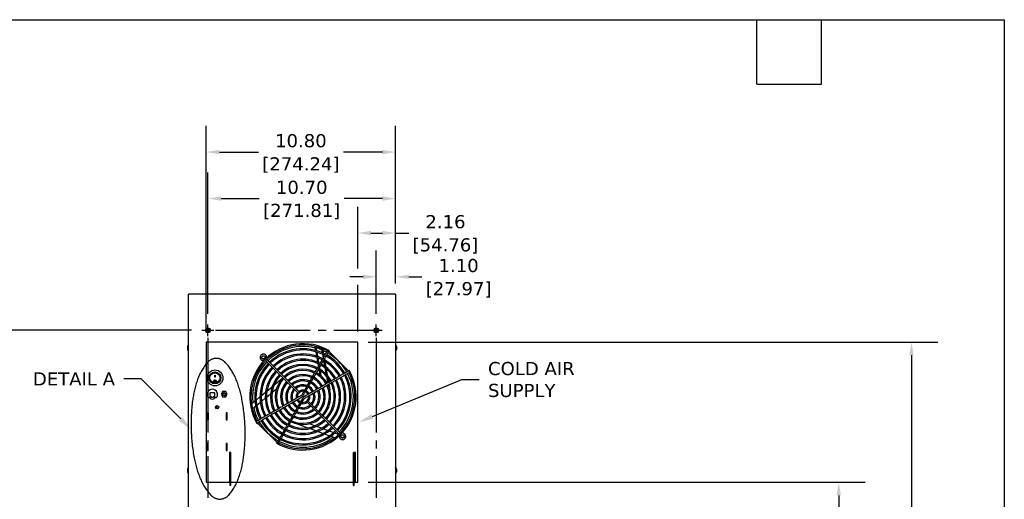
# Model space of a CAD drawing. Header units: inches. Extents: x -1 to 128, y 3 to 101.
# Tile 18 of 18: x 71 to 128, y 74 to 101. Entities that reach past the tile are written whole.
import ezdxf
from ezdxf import colors
from ezdxf.entities.mleader import LeaderData, LeaderLine
from ezdxf.math import Vec2, Vec3

# ---------------------------------------------------------------- set-up
doc = ezdxf.new("R2010")
doc.units = ezdxf.units.IN
doc.header["$LTSCALE"] = 12
doc.header["$MEASUREMENT"] = 0
doc.header["$PDSIZE"] = -1
for name, pattern in [('PHANTOM2', [1.25, 0.625, -0.125, 0.125, -0.125, 0.125, -0.125]), ('SLD-Center', [0.75, 0.6, -0.05, 0.05, -0.05]), ('SLD-Solid', [0])]:
    doc.linetypes.add(name, pattern=pattern)
doc.layers.add('CENTER', color=40, linetype='SLD-Center')
doc.layers.add('PHANTOM', color=130, linetype='PHANTOM2')
doc.layers.add('DIMENSIONS', color=140, linetype='SLD-Solid', lineweight=25)
doc.layers.add('TEXT', color=140, linetype='SLD-Solid', lineweight=25)
doc.styles.get("Standard").update_dxf_attribs({"font": 'verdana.ttf'})
doc.dimstyles.get("Standard").update_dxf_attribs({"dimtxt": 0.18, "dimasz": 0.18, "dimexe": 0.18, "dimexo": 0.0625, "dimgap": 0.09, "dimtad": 0, "dimtih": 1, "dimtoh": 1, "dimdec": 4, "dimzin": 0, "dimdsep": 46, "dimtxsty": 'Standard', "dimcen": 0.09, "dimadec": 0, "dimazin": 0, "dimtfac": 1, "dimtdec": 4, "dimtofl": 0, "dimtmove": 0, "dimatfit": 3, "dimfxl": 0, "dimtolj": 1, "dimtzin": 0, "dimarcsym": 0})

# ---------------------------------------------------------------- blocks, each defined once
blk = doc.blocks.new('*D105')
at = {"layer": 'Defpoints', "color": 0}
for p in [(65.623, 83.465), (81.791, 83.465), (81.031, 47.823)]:
    blk.add_point(p, dxfattribs=at)
at = {"layer": 'DIMENSIONS', "color": 0, "lineweight": -2}
for p, q in [((81.191, 83.465), (64.123, 83.465)), ((65.623, 82.715), (65.623, 67.025)), ((65.623, 48.573), (65.623, 64.262)), ((80.431, 47.823), (64.123, 47.823))]:
    blk.add_line(p, q, dxfattribs=at)
at = {"layer": 'DIMENSIONS', "color": 0}
for points in [[(65.498, 82.715), (65.748, 82.715), (65.623, 83.465)], [(65.498, 48.573), (65.748, 48.573), (65.623, 47.823)]]:
    blk.add_solid(points, dxfattribs=at)
at = {"layer": 'DIMENSIONS', "color": 0, "char_height": 0.75, "attachment_point": 5}
for s, insert in [('\\A1;35.64', (65.623, 66.284)), ('\\A1;[905.31]', (65.623, 64.903))]:
    blk.add_mtext(s, dxfattribs=dict(at, insert=insert))
blk = doc.blocks.new('*D114')
at = {"layer": 'Defpoints', "color": 0}
for p in [(90.675, 74.79), (118.108, 74.79), (92.831, 47.823)]:
    blk.add_point(p, dxfattribs=at)
at = {"layer": 'DIMENSIONS', "color": 0, "lineweight": -2}
for p, q in [((91.275, 74.79), (119.608, 74.79)), ((118.108, 74.04), (118.108, 62.687)), ((118.108, 48.573), (118.108, 59.925)), ((93.431, 47.823), (119.608, 47.823))]:
    blk.add_line(p, q, dxfattribs=at)
at = {"layer": 'DIMENSIONS', "color": 0}
for points in [[(117.983, 74.04), (118.233, 74.04), (118.108, 74.79)], [(117.983, 48.573), (118.233, 48.573), (118.108, 47.823)]]:
    blk.add_solid(points, dxfattribs=at)
at = {"layer": 'DIMENSIONS', "color": 0, "char_height": 0.75, "attachment_point": 5}
for s, insert in [('\\A1;26.97', (118.108, 61.947)), ('\\A1;[684.96]', (118.108, 60.565))]:
    blk.add_mtext(s, dxfattribs=dict(at, insert=insert))
blk = doc.blocks.new('*D113')
at = {"layer": 'Defpoints', "color": 0}
for p in [(90.675, 82.79), (122.251, 82.79), (92.831, 47.823)]:
    blk.add_point(p, dxfattribs=at)
at = {"layer": 'DIMENSIONS', "color": 0, "lineweight": -2}
for p, q in [((91.275, 82.79), (123.751, 82.79)), ((122.251, 82.04), (122.251, 66.687)), ((122.251, 48.573), (122.251, 63.925)), ((93.431, 47.823), (123.751, 47.823))]:
    blk.add_line(p, q, dxfattribs=at)
at = {"layer": 'DIMENSIONS', "color": 0}
for points in [[(122.126, 82.04), (122.376, 82.04), (122.251, 82.79)], [(122.126, 48.573), (122.376, 48.573), (122.251, 47.823)]]:
    blk.add_solid(points, dxfattribs=at)
at = {"layer": 'DIMENSIONS', "color": 0, "char_height": 0.75, "attachment_point": 5}
for s, insert in [('\\A1;34.97', (122.251, 65.947)), ('\\A1;[888.16]', (122.251, 64.565))]:
    blk.add_mtext(s, dxfattribs=dict(at, insert=insert))
blk = doc.blocks.new('*D112')
at = {"layer": 'Defpoints', "color": 0}
for p in [(92.831, 86.517), (92.831, 85.534), (91.73, 83.803)]:
    blk.add_point(p, dxfattribs=at)
at = {"layer": 'DIMENSIONS', "color": 0, "lineweight": -2}
for p, q in [((91.73, 84.403), (91.73, 88.017)), ((92.831, 86.134), (92.831, 88.017)), ((90.98, 86.517), (90.23, 86.517)), ((93.581, 86.517), (94.331, 86.517))]:
    blk.add_line(p, q, dxfattribs=at)
at = {"layer": 'DIMENSIONS', "color": 0}
for points in [[(90.98, 86.642), (90.98, 86.392), (91.73, 86.517)], [(93.581, 86.642), (93.581, 86.392), (92.831, 86.517)]]:
    blk.add_solid(points, dxfattribs=at)
at = {"layer": 'DIMENSIONS', "color": 0, "char_height": 0.75, "attachment_point": 5}
for s, insert in [('\\A1;1.10', (96.428, 87.157)), ('\\A1;[27.97]', (96.428, 85.777))]:
    blk.add_mtext(s, dxfattribs=dict(at, insert=insert))
blk = doc.blocks.new('*D111')
at = {"layer": 'Defpoints', "color": 0}
for p in [(92.831, 89.017), (92.831, 85.534), (90.675, 82.79)]:
    blk.add_point(p, dxfattribs=at)
at = {"layer": 'DIMENSIONS', "color": 0, "lineweight": -2}
for p, q in [((90.675, 86.988), (90.675, 90.517)), ((92.831, 86.134), (92.831, 90.517)), ((91.425, 89.017), (92.081, 89.017)), ((92.831, 89.017), (93.581, 89.017)), ((90.675, 83.39), (90.675, 86.052))]:
    blk.add_line(p, q, dxfattribs=at)
at = {"layer": 'DIMENSIONS', "color": 0}
for points in [[(91.425, 89.142), (91.425, 88.892), (90.675, 89.017)], [(92.081, 89.142), (92.081, 88.892), (92.831, 89.017)]]:
    blk.add_solid(points, dxfattribs=at)
at = {"layer": 'DIMENSIONS', "color": 0, "char_height": 0.75, "attachment_point": 5}
for s, insert in [('\\A1;2.16', (95.678, 89.658)), ('\\A1;[54.76]', (95.678, 88.277))]:
    blk.add_mtext(s, dxfattribs=dict(at, insert=insert))
blk = doc.blocks.new('*D110')
at = {"layer": 'Defpoints', "color": 0}
for p in [(82.13, 90.982), (92.831, 85.534), (82.13, 83.803)]:
    blk.add_point(p, dxfattribs=at)
at = {"layer": 'DIMENSIONS', "color": 0, "lineweight": -2}
for p, q in [((82.13, 84.403), (82.13, 92.482)), ((92.831, 86.134), (92.831, 92.482)), ((82.88, 90.982), (85.055, 90.982)), ((92.081, 90.982), (89.906, 90.982))]:
    blk.add_line(p, q, dxfattribs=at)
at = {"layer": 'DIMENSIONS', "color": 0}
for points in [[(82.88, 91.107), (82.88, 90.857), (82.13, 90.982)], [(92.081, 91.107), (92.081, 90.857), (92.831, 90.982)]]:
    blk.add_solid(points, dxfattribs=at)
at = {"layer": 'DIMENSIONS', "color": 0, "char_height": 0.75, "attachment_point": 5}
for s, insert in [('\\A1;10.70', (87.48, 91.622)), ('\\A1;[271.81]', (87.48, 90.242))]:
    blk.add_mtext(s, dxfattribs=dict(at, insert=insert))
blk = doc.blocks.new('*D109')
at = {"layer": 'Defpoints', "color": 0}
for p in [(82.034, 93.639), (92.831, 85.534), (82.034, 82.79)]:
    blk.add_point(p, dxfattribs=at)
at = {"layer": 'DIMENSIONS', "color": 0, "lineweight": -2}
for p, q in [((82.034, 83.39), (82.034, 95.139)), ((92.831, 86.134), (92.831, 95.139)), ((82.784, 93.639), (85.007, 93.639)), ((92.081, 93.639), (89.858, 93.639))]:
    blk.add_line(p, q, dxfattribs=at)
at = {"layer": 'DIMENSIONS', "color": 0}
for points in [[(82.784, 93.764), (82.784, 93.514), (82.034, 93.639)], [(92.081, 93.764), (92.081, 93.514), (92.831, 93.639)]]:
    blk.add_solid(points, dxfattribs=at)
at = {"layer": 'DIMENSIONS', "color": 0, "char_height": 0.75, "attachment_point": 5}
for s, insert in [('\\A1;10.80', (87.432, 94.281)), ('\\A1;[274.24]', (87.432, 92.898))]:
    blk.add_mtext(s, dxfattribs=dict(at, insert=insert))

msp = doc.modelspace()

# ---------------------------------------------------------------- linework, layer by layer
for p, q in [((92.83094, 85.53354), (81.03094, 85.53404)), ((81.03094, 47.82254), (81.03094, 85.53354)), ((92.83094, 85.53354), (92.83094, 47.82254)), ((82.03963, 83.42164), (82.03963, 83.50743)), ((82.03396, 82.78954), (82.03396, 74.78954)), ((90.67496, 82.78954), (82.03396, 82.78954)), ((88.22605, 82.54937), (88.26657, 82.31953)), ((90.67496, 74.78954), (90.67496, 82.78954)), ((80.96077, 82.52235), (80.96088, 82.52235)), ((88.28042, 82.24099), (88.3249, 81.98875)), ((88.28454, 82.53504), (88.32547, 82.30292)), ((88.33947, 82.22351), (88.38452, 81.96801)), ((88.60425, 82.43362), (88.64795, 82.18583)), ((88.66303, 82.10026), (88.7012, 81.88379)), ((88.66439, 82.40997), (88.70874, 82.15848)), ((88.72409, 82.07143), (88.74408, 81.95805)), ((89.04058, 82.2916), (88.96264, 82.3366)), ((89.02794, 82.23262), (89.06393, 82.29496)), ((89.04295, 82.25862), (90.14404, 81.15753)), ((89.12171, 82.17986), (89.07295, 82.10184)), ((85.30329, 81.82485), (85.31113, 81.73519)), ((85.42655, 81.72431), (87.28833, 79.86253)), ((87.35197, 79.92617), (85.48731, 81.79083)), ((88.33918, 81.90775), (88.38541, 81.64558)), ((88.39902, 81.88579), (88.44609, 81.61888)), ((88.4004, 81.56054), (88.42712, 81.40905)), ((88.46141, 81.53198), (88.46999, 81.48331)), ((88.72831, 81.73006), (88.78181, 81.42665)), ((88.76839, 81.82016), (88.7743, 81.78668)), ((88.79079, 81.69314), (88.84601, 81.37998)), ((82.51965, 80.78339), (82.51965, 80.90858)), ((82.51965, 80.90858), (82.54465, 80.90858)), ((82.54465, 80.90858), (82.54465, 80.78339)), ((88.46488, 81.1949), (88.51399, 80.91635)), ((88.4943, 81.34542), (88.51091, 81.25123)), ((88.52779, 81.15549), (88.57933, 80.8632)), ((88.79979, 81.32466), (88.86115, 80.97672)), ((88.86475, 81.2737), (88.9299, 80.90421)), ((89.98726, 81.18753), (90.06528, 81.23629)), ((90.18038, 81.17851), (90.11803, 81.14251)), ((90.22202, 81.07722), (90.17702, 81.15516)), ((82.48915, 80.5731), (82.48915, 80.57202)), ((82.54465, 80.78652), (82.51965, 80.78652)), ((82.54465, 80.78339), (82.51965, 80.78339)), ((82.57515, 80.57202), (82.57515, 80.5731)), ((85.89675, 80.33236), (86.39794, 80.75291)), ((88.88391, 80.84761), (88.95417, 80.44915)), ((88.95491, 80.76235), (89.00497, 80.47848)), ((89.0216, 80.38415), (89.07689, 80.07061)), ((82.10841, 79.71971), (82.10841, 79.90227)), ((82.24341, 79.87227), (82.24341, 79.64327)), ((82.49141, 79.90227), (82.27341, 79.90227)), ((82.52141, 79.64327), (82.52141, 79.87227)), ((82.65641, 79.90227), (82.65641, 79.71971)), ((82.96681, 79.96613), (82.87848, 79.81313)), ((82.87848, 79.81313), (82.96681, 79.66013)), ((83.14348, 79.96613), (82.96681, 79.96613)), ((83.23181, 79.81313), (83.14348, 79.96613)), ((83.14348, 79.66013), (83.23181, 79.81313)), ((85.17272, 79.72483), (85.41631, 79.92923)), ((85.47201, 79.64961), (85.70366, 79.84399)), ((85.49899, 79.9986), (85.7864, 80.23977)), ((85.78415, 79.91152), (86.03854, 80.12498)), ((87.35197, 79.92617), (87.28833, 79.86253)), ((82.14545, 79.63096), (82.11105, 79.70739)), ((82.24341, 79.61327), (82.17281, 79.61327)), ((82.24341, 79.64327), (82.24341, 79.61327)), ((82.24991, 79.70227), (82.27991, 79.70227)), ((82.24991, 79.59598), (82.24991, 79.70227)), ((82.27991, 79.70227), (82.28991, 79.70227)), ((82.28991, 79.70227), (82.28991, 79.69427)), ((82.32991, 79.65427), (82.43491, 79.65427)), ((82.47491, 79.70227), (82.48491, 79.70227)), ((82.47491, 79.69427), (82.47491, 79.70227)), ((82.48491, 79.70227), (82.51491, 79.70227)), ((82.51491, 79.70227), (82.51491, 79.59598)), ((82.52141, 79.61327), (82.52141, 79.64327)), ((82.59201, 79.61327), (82.52141, 79.61327)), ((82.65377, 79.70739), (82.61937, 79.63096)), ((82.96681, 79.66013), (83.14348, 79.66013)), ((84.62891, 79.26852), (84.81075, 79.4211)), ((84.87847, 79.47792), (85.09996, 79.66377)), ((84.91565, 79.18277), (85.11972, 79.354)), ((85.18569, 79.40936), (85.40124, 79.59023)), ((87.74795, 79.40291), (87.81159, 79.46655)), ((87.74795, 79.40291), (89.60953, 77.54133)), ((89.67255, 77.60559), (87.81159, 79.46655)), ((82.06553, 78.35104), (82.06553, 78.75104)), ((82.06553, 78.75104), (82.13553, 78.75104)), ((82.13553, 78.75104), (82.13553, 78.35104)), ((82.58591, 79.11451), (82.58591, 79.02678)), ((82.61894, 79.02897), (82.58591, 79.02897)), ((82.60763, 79.13591), (82.60763, 79.07597)), ((82.64086, 79.02897), (82.61894, 79.02897)), ((82.71657, 79.02897), (82.64086, 79.02897)), ((82.67963, 78.99817), (82.67963, 79.02897)), ((83.16553, 78.75104), (83.16553, 78.35104)), ((83.23553, 78.75104), (83.16553, 78.75104)), ((83.16553, 78.71697), (83.23553, 78.71697)), ((83.23553, 78.35104), (83.23553, 78.75104)), ((84.68131, 78.98614), (84.85246, 79.12975)), ((82.13553, 78.35104), (82.06553, 78.35104)), ((83.23553, 78.37897), (83.16553, 78.37897)), ((83.16553, 78.35104), (83.23553, 78.35104)), ((84.92289, 78.17391), (84.87789, 78.25186)), ((84.91954, 78.15057), (84.98189, 78.18657)), ((84.95587, 78.17155), (86.05697, 77.07045)), ((85.11265, 78.14154), (85.03463, 78.09279)), ((87.79821, 77.89891), (87.13816, 78.13915)), ((88.21897, 78.01181), (87.90691, 78.12539)), ((88.28614, 77.72131), (87.93358, 77.84964)), ((88.60186, 77.87245), (88.3177, 77.97587)), ((88.68636, 77.57565), (88.38755, 77.6844)), ((88.95308, 77.74461), (88.68867, 77.84085)), ((89.04732, 77.44427), (88.77562, 77.54316)), ((89.28434, 77.62405), (89.03401, 77.71516)), ((89.57179, 77.51942), (89.36185, 77.59583)), ((82.06553, 77.00104), (82.06553, 76.60104)), ((82.13553, 77.00104), (82.06553, 77.00104)), ((82.13553, 76.95153), (82.08602, 77.00104)), ((82.13553, 76.60104), (82.13553, 77.00104)), ((83.16553, 77.00104), (83.16553, 76.60104)), ((83.23553, 77.00104), (83.16553, 77.00104)), ((83.16553, 76.98329), (83.23553, 76.98562)), ((83.23553, 76.60104), (83.23553, 77.00104)), ((85.97821, 77.14921), (86.02696, 77.22723)), ((86.07199, 77.09647), (86.03599, 77.03412)), ((86.13728, 76.99247), (86.05933, 77.03747)), ((89.35344, 77.33285), (89.13038, 77.41404)), ((89.62061, 77.42572), (89.71027, 77.41787)), ((82.06553, 76.60104), (82.13553, 76.60104)), ((83.16553, 76.60104), (83.23553, 76.60104)), ((83.44614, 76.49113), (83.35214, 76.49113)), ((83.35214, 76.49113), (83.35214, 74.78954)), ((83.39263, 76.49113), (83.39263, 76.48113)), ((83.43015, 76.48113), (83.39263, 76.48113)), ((83.39263, 76.23113), (83.39263, 76.48113)), ((83.43015, 76.49113), (83.43015, 76.48113)), ((83.43015, 76.23113), (83.43015, 76.48113)), ((83.44614, 74.78954), (83.44614, 76.49113)), ((90.55346, 76.49093), (90.42846, 76.49093)), ((90.42846, 76.49093), (90.42846, 74.78954)), ((90.43846, 76.48048), (90.47598, 76.48048)), ((90.43846, 76.22622), (90.43846, 76.48048)), ((90.47598, 76.22622), (90.47598, 76.48048)), ((90.50698, 76.48048), (90.47598, 76.48048)), ((90.55346, 76.48048), (90.50698, 76.48048)), ((90.55346, 74.78954), (90.55346, 76.49093)), ((83.35214, 76.0061), (83.36996, 75.99582)), ((83.36996, 75.99582), (83.36996, 75.24526)), ((83.43015, 76.23113), (83.39263, 76.23113)), ((83.39263, 74.70147), (83.39263, 76.23113)), ((83.43015, 74.70147), (83.43015, 76.23113)), ((90.43846, 74.70134), (90.43846, 76.22622)), ((90.43846, 76.22622), (90.47598, 76.22622)), ((90.47598, 74.70134), (90.47598, 76.22622)), ((80.96077, 75.52235), (80.96088, 75.52235)), ((83.36996, 75.49511), (83.39263, 75.49511)), ((83.39263, 75.37011), (83.36996, 75.37011)), ((82.03396, 74.78954), (83.39263, 74.78954)), ((83.36996, 75.24526), (83.35214, 75.23497)), ((83.36144, 74.79442), (83.36144, 74.78954)), ((83.39263, 74.79442), (83.36144, 74.79442)), ((83.43015, 74.70147), (83.39263, 74.70147)), ((83.39263, 74.60147), (83.39263, 74.70147)), ((83.43015, 74.78954), (90.43846, 74.78954)), ((83.43015, 74.60147), (83.43015, 74.70147)), ((90.43846, 74.60134), (90.43846, 74.70134)), ((90.43846, 74.70134), (90.47598, 74.70134)), ((90.47598, 74.78954), (90.67496, 74.78954)), ((90.47598, 74.60134), (90.47598, 74.70134)), ((83.43015, 74.60147), (83.39263, 74.60147)), ((90.43846, 74.60134), (90.47598, 74.60134))]:
    msp.add_line(p, q)
for centre, radius in [((82.12996, 83.46454), 0.1385), ((82.12996, 83.46454), 0.1), ((91.72996, 83.46454), 0.1385), ((91.72996, 83.46454), 0.1), ((85.29501, 81.91949), 0.091), ((82.53215, 80.74613), 0.453), ((82.53215, 80.74613), 0.3385), ((82.53215, 80.74613), 0.29), ((82.53212, 80.57158), 0.06729), ((82.53213, 80.57184), 0.04312), ((83.05515, 79.81313), 0.095), ((83.05515, 79.81313), 0.06945), ((82.65053, 79.07065), 0.095), ((82.65053, 79.07065), 0.0781), ((89.8049, 77.40959), 0.091)]:
    msp.add_circle(centre, radius)
for centre, radius, start, end in [((81.25844, 82.46454), 0.30313, 138.634962, 169.008884), ((87.54996, 79.66454), 3.035, 60.076609, 209.923534), ((87.54996, 79.66454), 2.963, 62.179819, 207.816897), ((92.60083, 82.46454), 0.30313, 15.250844, 40.613082), ((81.03699, 82.47964), 0.07958, 173.371063, 183.771496), ((81.01086, 82.42576), 0.05225, 178.872036, 190.760183), ((81.25844, 82.46454), 0.30313, 194.913727, 221.365038), ((87.54996, 79.66454), 2.87402, 76.048099, 134.103241), ((87.54996, 79.66454), 2.75, 62.352494, 134.062755), ((87.54996, 79.66454), 2.678, 62.410327, 134.034007), ((87.54996, 79.66454), 2.45, 62.641461, 133.944597), ((87.54996, 79.66454), 2.378, 62.721185, 133.915141), ((87.54996, 79.66454), 2.8979, 69.29419, 74.200113), ((87.54996, 79.66454), 2.87402, 62.248949, 66.787182), ((87.54996, 79.66454), 2.678, 29.51566, 60.483322), ((87.54996, 79.66454), 2.75, 29.528681, 60.473236), ((87.54996, 79.66454), 2.87402, 58, 60.452916), ((87.54996, 79.66454), 2.963, 60.078391, 60.438447), ((87.54996, 79.66454), 2.97402, 58.651302, 60.078389), ((87.54996, 79.66454), 2.87402, 32, 58), ((92.60083, 82.46454), 0.30313, 319.386918, 348.695297), ((92.84841, 82.50331), 0.05225, 358.872036, 10.760183), ((92.82229, 82.44944), 0.07958, 353.371063, 3.771496), ((87.54996, 79.66454), 2.87402, 135.89881, 186.787182), ((87.54996, 79.66454), 2.75, 135.93934, 207.649614), ((87.54996, 79.66454), 2.678, 135.9621, 207.584006), ((85.29501, 81.91949), 0.1015, 274.70396, 326.563776), ((87.54996, 79.66454), 2.15, 63.009953, 133.796063), ((87.54996, 79.66454), 2.078, 63.112463, 133.760025), ((87.54996, 79.66454), 1.855, 63.486231, 133.610203), ((87.54996, 79.66454), 1.783, 63.628896, 133.548547), ((87.54996, 79.66454), 2.078, 29.373453, 60.627218), ((87.54996, 79.66454), 2.15, 29.39489, 60.601194), ((87.54996, 79.66454), 2.378, 29.454405, 60.544137), ((87.54996, 79.66454), 2.45, 29.468054, 60.529339), ((87.54996, 79.66454), 2.45, 136.051619, 207.365052), ((87.54996, 79.66454), 2.378, 136.085298, 207.278463), ((87.54996, 79.66454), 2.15, 136.202397, 206.98873), ((87.54996, 79.66454), 2.078, 136.24564, 206.886045), ((87.54996, 79.66454), 1.855, 136.39638, 206.514863), ((87.54996, 79.66454), 1.783, 136.452505, 206.374135), ((87.54996, 79.66454), 3.035, 240.076373, 29.923222), ((87.54996, 79.66454), 2.963, 242.178936, 27.817919), ((87.54996, 79.66454), 1.58, 64.087353, 133.36835), ((87.54996, 79.66454), 1.508, 64.294753, 133.280951), ((87.54996, 79.66454), 1.275, 65.071596, 132.976755), ((87.54996, 79.66454), 1.203, 65.397067, 132.843256), ((87.54996, 79.66454), 1.508, 29.141978, 60.866105), ((87.54996, 79.66454), 1.58, 29.175646, 60.819668), ((87.54996, 79.66454), 1.783, 29.27435, 60.724606), ((87.54996, 79.66454), 1.855, 29.298557, 60.696608), ((87.54996, 79.66454), 2.87402, 315.897237, 27.749717), ((87.54996, 79.66454), 2.678, 0, 27.588781), ((87.54996, 79.66454), 2.75, 0, 27.652285), ((87.54996, 79.66454), 2.87402, 29.549185, 32), ((87.54996, 79.66454), 2.97402, 29.919942, 31.348698), ((87.54996, 79.66454), 2.963, 29.563971, 29.919946), ((82.53212, 80.57291), 0.04332, 0.243367, 179.765376), ((87.54996, 79.66454), 1.58, 136.636421, 205.898711), ((87.54996, 79.66454), 1.508, 136.710229, 205.716648), ((87.54996, 79.66454), 1.275, 137.027336, 204.930496), ((87.54996, 79.66454), 1.203, 137.144192, 204.622208), ((87.54996, 79.66454), 0.98, 137.641295, 203.400789), ((87.54996, 79.66454), 0.98, 66.615916, 132.368139), ((87.54996, 79.66454), 0.908, 67.167083, 132.136287), ((87.54996, 79.66454), 0.69, 69.446829, 131.246812), ((87.54996, 79.66454), 0.908, 28.565641, 61.43509), ((87.54996, 79.66454), 0.98, 28.681232, 61.335587), ((87.54996, 79.66454), 1.203, 28.926349, 61.08288), ((87.54996, 79.66454), 1.275, 28.986475, 61.020706), ((87.54996, 79.66454), 1.508, 0, 25.699872), ((87.54996, 79.66454), 1.58, 0, 25.956283), ((87.54996, 79.66454), 1.783, 0, 26.378013), ((87.54996, 79.66454), 1.855, 0, 26.50782), ((87.54996, 79.66454), 2.078, 0, 26.888939), ((87.54996, 79.66454), 2.15, 0, 26.988659), ((87.54996, 79.66454), 2.378, 0, 27.278267), ((87.54996, 79.66454), 2.45, 0, 27.359821), ((82.38241, 79.81313), 0.28813, 18.019889, 161.980111), ((81.59978, 76.68811), 3.25415, 80.472629, 81.007813), ((82.27341, 79.87227), 0.03, 90, 180), ((82.49141, 79.87227), 0.03, 0, 90), ((83.07686, 77.2289), 2.70623, 98.938007, 99.581551), ((87.54996, 79.66454), 0.908, 137.855401, 202.852478), ((87.54996, 79.66454), 0.69, 138.772383, 200.531027), ((87.54996, 79.66454), 0.618, 139.220435, 199.429367), ((87.54996, 79.66454), 0.618, 70.51455, 130.789846), ((87.54996, 79.66454), 0.39, 141.628082, 192.967662), ((87.54996, 79.66454), 0.318, 81.089178, 188.968759), ((87.54996, 79.66454), 0.39, 76.981397, 128.321548), ((87.54996, 79.66454), 0.318, 25.819489, 64.154782), ((87.54996, 79.66454), 0.39, 26.605033, 63.317448), ((87.54996, 79.66454), 0.618, 27.909673, 62.125395), ((87.54996, 79.66454), 0.69, 28.097704, 61.90085), ((87.54996, 79.66454), 0.39, 0, 13.208002), ((87.54996, 79.66454), 0.618, 0, 19.399888), ((87.54996, 79.66454), 0.69, 0, 20.58647), ((87.54996, 79.66454), 0.908, 0, 22.874018), ((87.54996, 79.66454), 0.98, 0, 23.367831), ((87.54996, 79.66454), 1.203, 0, 24.604177), ((87.54996, 79.66454), 1.275, 0, 24.915844), ((82.13841, 79.71971), 0.03, 180, 204.227745), ((82.17281, 79.64327), 0.03, 204.227745, 270), ((82.38241, 79.81313), 0.25, 233.079267, 237.994545), ((82.38241, 79.77927), 0.20439, 227.150553, 229.588538), ((82.38241, 79.81313), 0.24, 234.608048, 236.489944), ((82.27991, 79.59598), 0.03, 180, 240.784536), ((82.38241, 79.77927), 0.24, 240.784536, 299.215464), ((82.32991, 79.69427), 0.04, 180, 270), ((82.43491, 79.69427), 0.04, 270, 0), ((82.48491, 79.59598), 0.03, 299.215464, 0), ((82.38241, 79.81313), 0.24, 303.288585, 305.391952), ((82.38241, 79.77927), 0.20439, 310.411462, 312.849447), ((82.38241, 79.81313), 0.25, 302.005455, 306.920733), ((82.59201, 79.64327), 0.03, 270, 335.772255), ((82.62641, 79.71971), 0.03, 335.772255, 0), ((87.54996, 79.66454), 0.98, 208.672883, 241.333121), ((87.54996, 79.66454), 0.908, 208.556838, 241.42245), ((87.54996, 79.66454), 0.69, 208.125525, 241.888), ((87.54996, 79.66454), 0.618, 207.880704, 242.102568), ((87.54996, 79.66454), 0.39, 206.653619, 243.395268), ((87.54996, 79.66454), 0.318, 205.932114, 244.12264), ((87.54996, 79.66454), 0.618, 250.576467, 310.823077), ((87.54996, 79.66454), 0.39, 256.804029, 308.26268), ((87.54996, 79.66454), 0.318, 260.888565, 0), ((87.54996, 79.66454), 0.03607, 104.706084, 165.293931), ((87.54997, 79.66453), 0.03607, 284.704321, 345.296303), ((87.54996, 79.66454), 0.39, 321.737948, 0), ((87.54996, 79.66454), 0.318, 0, 9.100554), ((87.54996, 79.66454), 0.618, 319.195428, 0), ((87.54996, 79.66454), 0.69, 318.740242, 0), ((87.54996, 79.66454), 0.908, 317.839788, 0), ((87.54996, 79.66454), 0.98, 317.650769, 0), ((87.54996, 79.66454), 1.203, 317.149117, 0), ((87.54996, 79.66454), 1.275, 317.0318, 0), ((87.54996, 79.66454), 1.508, 316.71218, 0), ((87.54996, 79.66454), 1.58, 316.640467, 0), ((87.54996, 79.66454), 1.783, 316.453039, 0), ((87.54996, 79.66454), 1.855, 316.391009, 0), ((87.54996, 79.66454), 2.078, 316.239903, 0), ((87.54996, 79.66454), 2.15, 316.199357, 0), ((87.54996, 79.66454), 2.378, 316.085756, 0), ((87.54996, 79.66454), 2.45, 316.056244, 0), ((87.54996, 79.66454), 2.678, 315.965192, 0), ((87.54996, 79.66454), 2.75, 315.94085, 0), ((87.54996, 79.66454), 2.87402, 192.563575, 207.751725), ((87.54996, 79.66454), 2.078, 209.378177, 240.621769), ((87.54996, 79.66454), 1.855, 209.298217, 240.70222), ((87.54996, 79.66454), 1.783, 209.275005, 240.724554), ((87.54996, 79.66454), 1.58, 209.182307, 240.824548), ((87.54996, 79.66454), 1.508, 209.140382, 240.857424), ((87.54996, 79.66454), 1.275, 208.983477, 241.024261), ((87.54996, 79.66454), 1.203, 208.916687, 241.075651), ((87.54996, 79.66454), 1.275, 245.078227, 312.978658), ((87.54996, 79.66454), 1.203, 245.384272, 312.85566), ((87.54996, 79.66454), 0.98, 246.632868, 312.3626), ((87.54996, 79.66454), 0.908, 247.169546, 312.145824), ((87.54996, 79.66454), 0.69, 249.427249, 311.244244), ((87.54996, 79.66454), 2.97402, 209.919933, 211.348698), ((87.54996, 79.66454), 2.963, 209.559745, 209.922259), ((87.54996, 79.66454), 2.87402, 209.547473, 212), ((87.54996, 79.66454), 2.87402, 212, 238), ((87.54996, 79.66454), 2.75, 209.526663, 240.470134), ((87.54996, 79.66454), 2.678, 209.514293, 240.486464), ((87.54996, 79.66454), 2.45, 209.471462, 240.531139), ((87.54996, 79.66454), 2.378, 209.455304, 240.543738), ((87.54996, 79.66454), 2.15, 209.39743, 240.600958), ((87.54996, 79.66454), 2.15, 243.007081, 313.795716), ((87.54996, 79.66454), 2.078, 243.111695, 313.755117), ((87.54996, 79.66454), 1.855, 243.491861, 313.608386), ((87.54996, 79.66454), 1.783, 243.631154, 313.550187), ((87.54996, 79.66454), 1.58, 244.093211, 313.367471), ((87.54996, 79.66454), 1.508, 244.299744, 313.288478), ((87.54996, 79.66454), 2.75, 242.351308, 314.062712), ((87.54996, 79.66454), 2.678, 242.415359, 314.037857), ((87.54996, 79.66454), 2.45, 242.638008, 313.94581), ((87.54996, 79.66454), 2.378, 242.720664, 313.915546), ((87.54996, 79.66454), 2.87402, 312.563575, 314.101827), ((89.80491, 77.40959), 0.1015, 123.882358, 174.999826), ((87.54996, 79.66454), 2.97402, 238.651302, 240.078798), ((87.54996, 79.66454), 2.87402, 238, 240.452907), ((87.54996, 79.66454), 2.963, 240.079668, 240.435571), ((87.54996, 79.66454), 2.87402, 242.248939, 306.787182), ((81.03699, 75.47964), 0.07958, 173.371063, 183.771496), ((81.01086, 75.42576), 0.05225, 178.872036, 190.760183), ((81.25844, 75.46454), 0.30313, 138.634962, 169.008884), ((81.25844, 75.46454), 0.30313, 194.913727, 221.365038), ((92.60083, 75.46454), 0.30313, 15.250844, 40.613082), ((92.60083, 75.46454), 0.30313, 319.386918, 348.695297), ((92.84841, 75.50331), 0.05225, 358.872036, 10.760183), ((92.82229, 75.44944), 0.07958, 353.371063, 3.771496)]:
    msp.add_arc(centre, radius, start, end)
for centre, major_axis, ratio, start_param, end_param in [((91.72946, 83.52752), (-0.0545, 0), 0.98480775, 0, 3.62288248), ((91.72946, 83.52752), (-0.0545, 0), 0.98480775, 5.81814882, 6.28318531), ((91.72946, 83.52101), (-0.0545, 0), 0.98480775, 5.59828041, 6.22245318), ((91.72946, 83.52101), (-0.0545, 0), 0.98480775, 3.20232478, 3.84475222), ((81.25541, 82.50049), (-0.29792, -0.0251), 0.69239833, 0.0047632, 0.11276823), ((81.25422, 82.45242), (-0.2823, 0.09846), 0.96647436, 0.11246242, 0.22046745), ((81.25724, 82.41647), (-0.29888, 0.00745), 0.27407603, 6.14007647, 6.24808151), ((81.25422, 82.45242), (-0.2823, 0.09846), 0.96647436, 0.47217606, 0.58018109), ((81.25964, 82.51261), (-0.29888, 0.00745), 0.27407603, 6.14007647, 6.24808151), ((92.60506, 82.47666), (0.2823, -0.09846), 0.96647436, 0.47217606, 0.58018109), ((92.59964, 82.41647), (0.29888, -0.00745), 0.27407603, 6.14007647, 6.24808151), ((92.60506, 82.47666), (0.2823, -0.09846), 0.96647436, 0.11246242, 0.22046745), ((92.60203, 82.51261), (0.29888, -0.00745), 0.27407603, 6.14007647, 6.24808151), ((92.60386, 82.42859), (0.29792, 0.0251), 0.69239833, 0.0047632, 0.11276823), ((82.61894, 79.07597), (0, -0.047), 0.70710678, 4.82340349, 6.28318531), ((82.64086, 79.07597), (0, -0.047), 0.70710678, 4.71238898, 6.28318531), ((81.25541, 75.50049), (-0.29792, -0.0251), 0.69239833, 0.0047632, 0.11276823), ((81.25422, 75.45242), (-0.2823, 0.09846), 0.96647436, 0.11246242, 0.22046745), ((81.25724, 75.41647), (-0.29888, 0.00745), 0.27407603, 6.14007647, 6.24808151), ((81.25422, 75.45242), (-0.2823, 0.09846), 0.96647436, 0.47217606, 0.58018109), ((81.25964, 75.51261), (-0.29888, 0.00745), 0.27407603, 6.14007647, 6.24808151), ((92.60506, 75.47666), (0.2823, -0.09846), 0.96647436, 0.47217606, 0.58018109), ((92.59964, 75.41647), (0.29888, -0.00745), 0.27407603, 6.14007647, 6.24808151), ((92.60506, 75.47666), (0.2823, -0.09846), 0.96647436, 0.11246242, 0.22046745), ((92.60203, 75.51261), (0.29888, -0.00745), 0.27407603, 6.14007647, 6.24808151), ((92.60386, 75.42859), (0.29792, 0.0251), 0.69239833, 0.0047632, 0.11276823)]:
    msp.add_ellipse(centre, major_axis=major_axis, ratio=ratio, start_param=start_param, end_param=end_param)
for points, knots in [([(80.96134, 82.45233), (80.96144, 82.45192), (80.96164, 82.45109), (80.96189, 82.44958), (80.96215, 82.44766), (80.96238, 82.44533), (80.9625, 82.4427), (80.96249, 82.44023), (80.96234, 82.43812), (80.96208, 82.43643), (80.96183, 82.43583), (80.96171, 82.43553)], [0, 0, 0, 0, 0.08293859, 0.16580516, 0.25082827, 0.37694684, 0.49994817, 0.62294666, 0.74929999, 0.87586719, 1, 1, 1, 1]), ([(80.96411, 82.53167), (80.96419, 82.5318), (80.96436, 82.53206), (80.96454, 82.53207), (80.96468, 82.53174), (80.96475, 82.5309), (80.96466, 82.52933), (80.96442, 82.52725), (80.96404, 82.5248), (80.96357, 82.52218), (80.9632, 82.52048), (80.96302, 82.51963)], [0, 0, 0, 0, 0.08294164, 0.1658086, 0.2508294, 0.37694499, 0.49994915, 0.62294997, 0.74930265, 0.87586715, 1, 1, 1, 1]), ([(88.96264, 82.3366), (88.91993, 82.26263), (88.85419, 82.14877), (88.75552, 81.97786), (88.6783, 81.84412), (88.61488, 81.73427), (88.55886, 81.63724), (88.50356, 81.54146), (88.36218, 81.29657), (88.14615, 80.92257), (87.85924, 80.42497), (87.65057, 80.06528), (87.53021, 79.85475), (87.4929, 79.79158), (87.47777, 79.76274), (87.4522, 79.73588), (87.4116, 79.71558), (87.36402, 79.68697), (87.28856, 79.64383), (87.15279, 79.56514), (86.96753, 79.45835), (86.7626, 79.33998), (86.59799, 79.24496), (86.46407, 79.16764), (86.34873, 79.10105), (86.2183, 79.02574), (86.06163, 78.93529), (85.87756, 78.82902), (85.66604, 78.70689), (85.42913, 78.57011), (85.15819, 78.41369), (84.98558, 78.31403), (84.87789, 78.25186)], [0, 0, 0, 0, 0.03896456, 0.07137133, 0.09722031, 0.11679461, 0.13495241, 0.15344897, 0.1722843, 0.27683682, 0.37015938, 0.46046838, 0.485527, 0.49178859, 0.49731128, 0.50179358, 0.51012483, 0.51983788, 0.52972318, 0.55370578, 0.59859781, 0.63700373, 0.67245291, 0.69396177, 0.71459419, 0.73927888, 0.76953251, 0.80535506, 0.84595858, 0.8919339, 0.94328104, 1, 1, 1, 1]), ([(85.47389, 81.87187), (85.47585, 81.8792), (85.47992, 81.90051), (85.48102, 81.9417), (85.46807, 81.99266), (85.43858, 82.04036), (85.39783, 82.07633), (85.3494, 82.09894), (85.29676, 82.107), (85.24398, 82.09993), (85.19533, 82.07831), (85.15516, 82.04428), (85.12687, 82.00181), (85.11125, 81.95475), (85.10868, 81.91142), (85.11506, 81.87186), (85.12856, 81.83509), (85.15381, 81.79664), (85.193, 81.76186), (85.24835, 81.73626), (85.28726, 81.73522), (85.31113, 81.73519)], [0.074509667, 0.074509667, 0.074509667, 0.074509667, 0.09703568, 0.139006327, 0.196091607, 0.2508087, 0.303475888, 0.355609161, 0.40772527, 0.459828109, 0.511929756, 0.564017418, 0.614391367, 0.661865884, 0.709947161, 0.741987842, 0.780566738, 0.825673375, 0.877292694, 0.935407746, 1, 1, 1, 1]), ([(85.30329, 81.82485), (85.29046, 81.82492), (85.26983, 81.82558), (85.2413, 81.83944), (85.22209, 81.85707), (85.20732, 81.87962), (85.19878, 81.90793), (85.2006, 81.94151), (85.21389, 81.97269), (85.23738, 81.99752), (85.26806, 82.01268), (85.30208, 82.01624), (85.33515, 82.00778), (85.36305, 81.98855), (85.38193, 81.96201), (85.39017, 81.93368), (85.39066, 81.90504), (85.37993, 81.8773), (85.37209, 81.84474), (85.3737, 81.81338), (85.37904, 81.79366), (85.38176, 81.7863)], [0, 0, 0, 0, 0.054074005, 0.101136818, 0.141161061, 0.174122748, 0.224924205, 0.275351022, 0.326969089, 0.378724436, 0.430479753, 0.482234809, 0.533962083, 0.585374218, 0.636135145, 0.681663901, 0.720371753, 0.766367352, 0.818213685, 0.874438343, 0.910622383, 0.910622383, 0.910622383, 0.910622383]), ([(87.53781, 79.70191), (87.54687, 79.71189), (87.56791, 79.73484), (87.59247, 79.78539), (87.62528, 79.83968), (87.65769, 79.89651), (87.72545, 80.01354), (87.8219, 80.18084), (87.94413, 80.39249), (88.04221, 80.56237), (88.12113, 80.69907), (88.18771, 80.81438), (88.26284, 80.94452), (88.35314, 81.10092), (88.45959, 81.28529), (88.58221, 81.49768), (88.71981, 81.73602), (88.8774, 82.00897), (88.97787, 82.18298), (89.04058, 82.2916)], [0, 0, 0, 0, 0.01228092, 0.03318122, 0.05453016, 0.07632774, 0.09857397, 0.19007063, 0.269731, 0.34342981, 0.38656962, 0.42785736, 0.47681334, 0.53711146, 0.6087517, 0.69015277, 0.78249451, 0.88577692, 1, 1, 1, 1]), ([(88.29447, 82.47875), (88.29456, 82.47835), (88.29476, 82.47755), (88.29539, 82.47629), (88.29627, 82.47498), (88.29743, 82.47361), (88.29952, 82.47154), (88.30306, 82.46871), (88.30868, 82.46518), (88.31526, 82.46174), (88.32267, 82.45848), (88.33062, 82.45546), (88.33622, 82.45378), (88.33899, 82.45295)], [0, 0, 0, 0, 0.0493113, 0.09868857, 0.14845341, 0.19891941, 0.25038674, 0.37453393, 0.50057877, 0.62567974, 0.75046076, 0.87649119, 1, 1, 1, 1]), ([(88.57457, 82.37526), (88.57587, 82.37477), (88.57845, 82.37382), (88.58231, 82.37253), (88.58607, 82.37139), (88.59102, 82.37004), (88.59703, 82.36873), (88.60356, 82.36792), (88.60895, 82.36802), (88.6127, 82.3691), (88.61487, 82.37102), (88.61482, 82.37287), (88.6148, 82.37381)], [0, 0, 0, 0, 0.06438111, 0.12716103, 0.18882516, 0.24988506, 0.37475576, 0.49918124, 0.62427982, 0.74894183, 0.87225905, 1, 1, 1, 1]), ([(92.89517, 82.39741), (92.89509, 82.39728), (92.89492, 82.39702), (92.89474, 82.39701), (92.89459, 82.39733), (92.89453, 82.39817), (92.89462, 82.39974), (92.89486, 82.40182), (92.89524, 82.40427), (92.89571, 82.4069), (92.89607, 82.4086), (92.89625, 82.40945)], [0, 0, 0, 0, 0.08294164, 0.1658086, 0.2508294, 0.37694499, 0.49994915, 0.62294997, 0.74930265, 0.87586715, 1, 1, 1, 1]), ([(92.89793, 82.47674), (92.89783, 82.47716), (92.89764, 82.47799), (92.89738, 82.4795), (92.89712, 82.48141), (92.8969, 82.48375), (92.89678, 82.48638), (92.89679, 82.48885), (92.89694, 82.49095), (92.89719, 82.49265), (92.89744, 82.49325), (92.89757, 82.49355)], [0, 0, 0, 0, 0.08293859, 0.16580516, 0.25082827, 0.37694684, 0.49994817, 0.62294666, 0.74929999, 0.87586719, 1, 1, 1, 1]), ([(86.13728, 76.99247), (86.19336, 77.08961), (86.2828, 77.24453), (86.42244, 77.48639), (86.54299, 77.69519), (86.64833, 77.87764), (86.73728, 78.0317), (86.81379, 78.16424), (86.8836, 78.28515), (86.95279, 78.40498), (87.05449, 78.58114), (87.19016, 78.81615), (87.36098, 79.11191), (87.48394, 79.32513), (87.55738, 79.4521), (87.57914, 79.49012), (87.60081, 79.52647), (87.61787, 79.55973), (87.64396, 79.59115), (87.6863, 79.61236), (87.81096, 79.68675), (88.02615, 79.80873), (88.32694, 79.98329), (88.63872, 80.16304), (88.9091, 80.31921), (89.13433, 80.44924), (89.30913, 80.55016), (89.45322, 80.63335), (89.57799, 80.70539), (89.69851, 80.77497), (89.84688, 80.86063), (90.02794, 80.96516), (90.14634, 81.03353), (90.22202, 81.07722)], [0, 0, 0, 0, 0.05116377, 0.09700425, 0.13752144, 0.17271534, 0.20258595, 0.22680967, 0.24949766, 0.27264054, 0.29623831, 0.35155955, 0.40879541, 0.46761128, 0.47505701, 0.48239188, 0.48959368, 0.49628875, 0.50112847, 0.50977965, 0.51963416, 0.5742382, 0.63363293, 0.69423037, 0.75478397, 0.79030874, 0.82471882, 0.85606691, 0.87377904, 0.89702841, 0.92581503, 0.96013889, 1, 1, 1, 1]), ([(90.17702, 81.15516), (90.07906, 81.0986), (89.92291, 81.00845), (89.67927, 80.86778), (89.46922, 80.74651), (89.28601, 80.64074), (89.13159, 80.55158), (88.99862, 80.47481), (88.87711, 80.40466), (88.75655, 80.33505), (88.57995, 80.23309), (88.34556, 80.09778), (88.05248, 79.92851), (87.84222, 79.80728), (87.71783, 79.7353), (87.68066, 79.71405), (87.64455, 79.69242), (87.61007, 79.67512), (87.59353, 79.6606), (87.58578, 79.65386)], [0, 0, 0, 0, 0.10300262, 0.19518748, 0.27655459, 0.34710394, 0.40683553, 0.45521567, 0.50088593, 0.54736715, 0.59465933, 0.70514353, 0.81844901, 0.93368307, 0.94818131, 0.96245909, 0.97648759, 0.99065032, 1, 1, 1, 1]), ([(82.59915, 80.5731), (82.59915, 80.55533), (82.59203, 80.53766), (82.56752, 80.5122), (82.55008, 80.50452), (82.51479, 80.50437), (82.4973, 80.51185), (82.47246, 80.53728), (82.46528, 80.55495), (82.46515, 80.57276), (82.46515, 80.57292), (82.46515, 80.57308)], [0, 0, 0, 0, 0.125, 0.125, 0.25, 0.25, 0.375, 0.375, 0.5, 0.5, 0.501116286, 0.501116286, 0.501116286, 0.501116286]), ([(84.62891, 79.26852), (84.6284, 79.26805), (84.62736, 79.26708), (84.62586, 79.26513), (84.6244, 79.26275), (84.62299, 79.25989), (84.62165, 79.25654), (84.62078, 79.25389), (84.62034, 79.2524), (84.6203, 79.25226)], [0, 0, 0, 0, 0.037707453, 0.076968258, 0.117823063, 0.160307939, 0.204454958, 0.250292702, 0.255007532, 0.255007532, 0.255007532, 0.255007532]), ([(84.92289, 78.17391), (84.98886, 78.212), (85.0916, 78.27132), (85.2479, 78.36156), (85.37428, 78.43453), (85.47781, 78.49429), (85.56674, 78.54564), (85.65051, 78.59401), (85.73546, 78.64305), (85.97466, 78.78115), (86.294, 78.96547), (86.69117, 79.19494), (87.00809, 79.37741), (87.25695, 79.52253), (87.41264, 79.61032), (87.47596, 79.64885), (87.50358, 79.66114), (87.51324, 79.67292), (87.51437, 79.67429)], [0, 0, 0, 0, 0.06936931, 0.12852964, 0.177481, 0.21622338, 0.24814692, 0.28037155, 0.31312356, 0.3464021, 0.55705657, 0.68244613, 0.80597724, 0.92312527, 0.97177621, 0.98392685, 0.99837826, 1, 1, 1, 1]), ([(87.56044, 79.62902), (87.54815, 79.6116), (87.52743, 79.5823), (87.4666, 79.47221), (87.36833, 79.30588), (87.23225, 79.06867), (87.08958, 78.82201), (86.94361, 78.56906), (86.81049, 78.33851), (86.69138, 78.13221), (86.58942, 77.9556), (86.50558, 77.81039), (86.43325, 77.68511), (86.36357, 77.56442), (86.27751, 77.41536), (86.17227, 77.23309), (86.10339, 77.11378), (86.05933, 77.03747)], [0, 0, 0, 0, 0.01941278, 0.03867962, 0.12388851, 0.21461001, 0.31194699, 0.4095049, 0.50707658, 0.57862915, 0.64811316, 0.71134332, 0.74656926, 0.79304789, 0.85077923, 0.91976327, 1, 1, 1, 1]), ([(89.57729, 77.50795), (89.57744, 77.509), (89.57759, 77.51149), (89.57696, 77.51484), (89.57511, 77.51779), (89.57291, 77.51887), (89.57179, 77.51942)], [0.696889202, 0.696889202, 0.696889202, 0.696889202, 0.74904261, 0.829462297, 0.912981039, 1, 1, 1, 1]), ([(89.62061, 77.42572), (89.62037, 77.40522), (89.62071, 77.37204), (89.63891, 77.32349), (89.6643, 77.287), (89.69954, 77.25484), (89.74434, 77.23186), (89.79799, 77.22234), (89.85003, 77.22762), (89.89928, 77.24753), (89.94122, 77.28078), (89.97207, 77.32457), (89.98929, 77.37529), (89.99146, 77.4288), (89.97847, 77.48059), (89.95161, 77.52631), (89.9105, 77.5652), (89.86022, 77.58921), (89.80595, 77.59659), (89.77231, 77.59312), (89.75579, 77.58819)], [0, 0, 0, 0, 0.055462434, 0.105167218, 0.149101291, 0.187254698, 0.246103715, 0.296213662, 0.347484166, 0.399765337, 0.452186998, 0.504608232, 0.557029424, 0.609450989, 0.661841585, 0.713783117, 0.765144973, 0.828251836, 0.875855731, 0.926966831, 0.926966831, 0.926966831, 0.926966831]), ([(89.67247, 77.4961), (89.67529, 77.49508), (89.68743, 77.49113), (89.70829, 77.48749), (89.74791, 77.48781), (89.78475, 77.50685), (89.82759, 77.50362), (89.85773, 77.49091), (89.88255, 77.46774), (89.89791, 77.4372), (89.90171, 77.40313), (89.89341, 77.36985), (89.87422, 77.34179), (89.84747, 77.32269), (89.81548, 77.31323), (89.78433, 77.31514), (89.75572, 77.32668), (89.73139, 77.34633), (89.7163, 77.37158), (89.70984, 77.39719), (89.71002, 77.41006), (89.71027, 77.41787)], [0.090478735, 0.090478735, 0.090478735, 0.090478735, 0.104192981, 0.148862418, 0.188583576, 0.285649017, 0.332325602, 0.383042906, 0.434501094, 0.486310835, 0.538163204, 0.590037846, 0.641912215, 0.692379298, 0.739278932, 0.794018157, 0.833327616, 0.88072347, 0.936169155, 0.967067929, 1, 1, 1, 1]), ([(89.35344, 77.33285), (89.35411, 77.33264), (89.35546, 77.33222), (89.3579, 77.3319), (89.3607, 77.33183), (89.36388, 77.33204), (89.36696, 77.33248), (89.369, 77.33288), (89.36979, 77.33305)], [0, 0, 0, 0, 0.037707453, 0.076968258, 0.117823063, 0.160307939, 0.204454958, 0.232002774, 0.232002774, 0.232002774, 0.232002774]), ([(80.96134, 75.45233), (80.96144, 75.45192), (80.96164, 75.45109), (80.96189, 75.44958), (80.96215, 75.44766), (80.96238, 75.44533), (80.9625, 75.4427), (80.96249, 75.44023), (80.96234, 75.43812), (80.96208, 75.43643), (80.96183, 75.43583), (80.96171, 75.43553)], [0, 0, 0, 0, 0.08293859, 0.16580516, 0.25082827, 0.37694684, 0.49994817, 0.62294666, 0.74929999, 0.87586719, 1, 1, 1, 1]), ([(80.96411, 75.53167), (80.96419, 75.5318), (80.96436, 75.53206), (80.96454, 75.53207), (80.96468, 75.53174), (80.96475, 75.5309), (80.96466, 75.52933), (80.96442, 75.52725), (80.96404, 75.5248), (80.96357, 75.52218), (80.9632, 75.52048), (80.96302, 75.51963)], [0, 0, 0, 0, 0.08294164, 0.1658086, 0.2508294, 0.37694499, 0.49994915, 0.62294997, 0.74930265, 0.87586715, 1, 1, 1, 1]), ([(92.89517, 75.39741), (92.89509, 75.39728), (92.89492, 75.39702), (92.89474, 75.39701), (92.89459, 75.39733), (92.89453, 75.39817), (92.89462, 75.39974), (92.89486, 75.40182), (92.89524, 75.40427), (92.89571, 75.4069), (92.89607, 75.4086), (92.89625, 75.40945)], [0, 0, 0, 0, 0.08294164, 0.1658086, 0.2508294, 0.37694499, 0.49994915, 0.62294997, 0.74930265, 0.87586715, 1, 1, 1, 1]), ([(92.89793, 75.47674), (92.89783, 75.47716), (92.89764, 75.47799), (92.89738, 75.4795), (92.89712, 75.48141), (92.8969, 75.48375), (92.89678, 75.48638), (92.89679, 75.48885), (92.89694, 75.49095), (92.89719, 75.49265), (92.89744, 75.49325), (92.89757, 75.49355)], [0, 0, 0, 0, 0.08293859, 0.16580516, 0.25082827, 0.37694684, 0.49994817, 0.62294666, 0.74929999, 0.87586719, 1, 1, 1, 1])]:
    msp.add_open_spline(points, degree=3, knots=knots)
at = {"layer": 'CENTER', "ltscale": 0.125}
for p, q in [((82.12996, 83.12604), (82.12996, 83.80304)), ((91.72996, 83.12604), (91.72996, 83.80304)), ((81.79146, 83.46454), (82.46846, 83.46454)), ((91.39146, 83.46454), (92.06846, 83.46454))]:
    msp.add_line(p, q, dxfattribs=at)
at = {"layer": 'CENTER'}
msp.add_line((82.12996, 83.65287), (82.12996, 83.65287), dxfattribs=at)
at = {"layer": 'CENTER', "ltscale": 0.75}
for p, q in [((82.56846, 83.46454), (91.69146, 83.46454)), ((82.12996, 83.02604), (82.12996, 73.90304)), ((91.72996, 83.02604), (91.72996, 73.90304))]:
    msp.add_line(p, q, dxfattribs=at)
at = {"layer": 'PHANTOM', "ltscale": 0.25}
msp.add_lwpolyline([(82.592, 81.86067, 0.20909113), (82.10853, 81.63192, 0.09541647), (81.53922, 80.65214, 0.0521596), (81.25357, 79.44245, 0.03935697), (81.17299, 77.79907, 0.03935697), (81.35092, 76.16337, 0.0521596), (81.70783, 74.97276, 0.09541647), (82.33427, 74.02848, 0.20909113), (82.83045, 73.82882, 0.20909113), (83.31392, 74.05756, 0.09541647), (83.88323, 75.03735, 0.0521596), (84.16888, 76.24703, 0.03935697), (84.24946, 77.89041, 0.03935697), (84.07153, 79.52612, 0.0521596), (83.71462, 80.71672, 0.09541647), (83.08819, 81.66101, 0.20909113)], format="xyb", close=True, dxfattribs=at)
at = {"layer": 'TEXT'}
for p, q in [((-1.23908, 101.19662), (127.54934, 101.19662)), ((113.44394, 97.51695), (113.44394, 101.19662)), ((117.12361, 97.51695), (117.12361, 101.19662)), ((127.54934, 101.19662), (127.54934, 3.07211)), ((113.44394, 97.51695), (117.12361, 97.51695))]:
    msp.add_line(p, q, dxfattribs=at)

# ---------------------------------------------------------------- dimensions: what is measured, and where the dimension line sits
at = {"layer": 'DIMENSIONS'}
for base, p1, p2, picture, middle in [((82.03396, 93.63907), (92.83094, 85.53354), (82.03396, 82.78954), '*D109', (87.43245, 93.63907)), ((82.12996, 90.98214), (92.83094, 85.53354), (82.12996, 83.80304), '*D110', (87.48045, 90.98214)), ((92.83094, 89.01714), (90.67496, 82.78954), (92.83094, 85.53354), '*D111', (95.67824, 89.01714)), ((92.83094, 86.51712), (91.72996, 83.80304), (92.83094, 85.53354), '*D112', (96.42824, 86.51712))]:
    dim = msp.add_linear_dim(base=base, p1=p1, p2=p2, dimstyle='Standard', override={"dimtxt": 0.75, "dimasz": 0.75, "dimexe": 1.5, "dimexo": 0.6, "dimgap": 0.25, "dimdec": 2, "dimzin": 1, "dimpost": '\\X', "dimtdec": 2, "dimtzin": 1}, dxfattribs=at)
    dim.commit()
    dim.dimension.update_dxf_attribs({"geometry": picture, "text_midpoint": middle})
for base, p1, p2, picture, middle in [((65.62288, 83.46454), (81.03094, 47.82254), (81.79146, 83.46454), '*D105', (65.62288, 65.64354)), ((122.25112, 82.78954), (92.83094, 47.82254), (90.67496, 82.78954), '*D113', (122.25112, 65.30604)), ((118.10816, 74.78954), (92.83094, 47.82254), (90.67496, 74.78954), '*D114', (118.10816, 61.30604))]:
    dim = msp.add_linear_dim(base=base, p1=p1, p2=p2, angle=90, dimstyle='Standard', override={"dimtxt": 0.75, "dimasz": 0.75, "dimexe": 1.5, "dimexo": 0.6, "dimgap": 0.25, "dimdec": 2, "dimzin": 1, "dimpost": '\\X', "dimtdec": 2, "dimtzin": 1}, dxfattribs=at)
    dim.commit()
    dim.dimension.update_dxf_attribs({"geometry": picture, "text_midpoint": middle})

# ---------------------------------------------------------------- leaders
ml = msp.add_multileader_mtext('Standard', dxfattribs=at)
ml.set_content('COLD AIR\\PSUPPLY', color=256)
ml.set_leader_properties(color=256, linetype='ByLayer', lineweight=-1)
ml.build(insert=Vec2(0, 0))
ml.multileader.update_dxf_attribs({"text_left_attachment_type": 2, "dogleg_length": 1, "arrow_head_size": 0.85})
ctx = ml.context
ctx.base_point, ctx.char_height, ctx.arrow_head_size, ctx.landing_gap_size, ctx.plane_origin = Vec3(97.60454, 80.65745), 0.75, 0.85, 0.5, Vec3(84.69321, 80.68935)
ctx.left_attachment = 2
notes = []
notes.append((ctx, [(1, (1, 1, 0), (96.60454, 80.65745), (1, 0), 1, [(0, [(90.73361, 78.22041)], 0, [])])]))
ctx.mtext.insert, ctx.mtext.flow_direction = Vec3(98.10454, 81.65745), 5
ml = msp.add_multileader_mtext('Standard', dxfattribs=at)
ml.set_content('DETAIL A', color=256)
ml.set_leader_properties(color=256, linetype='ByLayer', lineweight=-1)
ml.build(insert=Vec2(0, 0))
ml.multileader.update_dxf_attribs({"text_left_attachment_type": 2, "dogleg_length": 1, "arrow_head_size": 0.85})
ctx = ml.context
ctx.base_point, ctx.char_height, ctx.arrow_head_size, ctx.landing_gap_size, ctx.plane_origin = Vec3(71.5806, 80.68908), 0.75, 0.85, 0.5, Vec3(81.39913, 80.17127)
ctx.left_attachment, ctx.text_align_type = 2, 2
notes.append((ctx, [(0, (1, 1, 0), (78.33094, 80.68908), (-1, 0), 1, [(0, [(81.17299, 77.79907)], 0, [])])]))
ctx.mtext.insert, ctx.mtext.alignment, ctx.mtext.flow_direction = Vec3(76.83094, 81.06408), 3, 5
for ctx, leaders in notes:
    for number, flags, end, landing, length, lines in leaders:
        leader = LeaderData()
        leader.index, (leader.has_last_leader_line, leader.has_dogleg_vector, leader.attachment_direction) = number, flags
        leader.last_leader_point, leader.dogleg_vector, leader.dogleg_length = Vec3(end), Vec3(landing), length
        for number, points, colour, breaks in lines:
            line = LeaderLine()
            line.index, line.vertices, line.color, line.breaks = number, Vec3.list(points), colors.encode_raw_color(colour), breaks
            leader.lines.append(line)
        ctx.leaders.append(leader)

doc.saveas('drawing.dxf')
